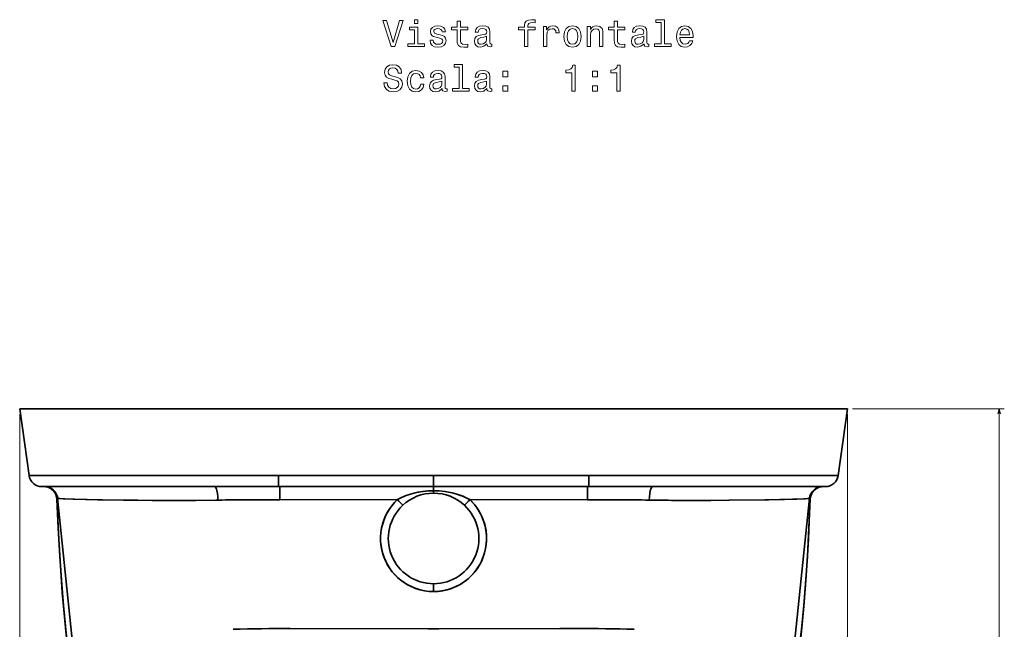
# Model space of a CAD drawing. Extents: x 436 to 1292, y 276 to 1626.
# Tile 3 of 9: x 436 to 816, y 642 to 878. Entities that reach past the tile are written whole.
import ezdxf

# ---------------------------------------------------------------- set-up
doc = ezdxf.new("R2010")
doc.units = 0

msp = doc.modelspace()

# ---------------------------------------------------------------- linework, layer by layer
at = {"color": 7, "lineweight": 35}
for p, q in [((439.26, 701.86), (435.65, 727.56)), ((542.13, 727.56), (435.65, 727.56)), ((435.65, 727.56), (535.65, 727.56)), ((439.26, 701.86), (435.65, 727.56)), ((439.26, 701.86), (435.65, 727.56)), ((435.65, 727.56), (535.65, 727.56)), ((535.65, 727.56), (595.65, 727.56)), ((535.65, 727.56), (595.65, 727.56)), ((542.13, 727.56), (595.65, 727.56)), ((649.18, 727.56), (595.65, 727.56)), ((595.65, 727.56), (655.65, 727.56)), ((655.65, 727.56), (595.65, 727.56)), ((649.18, 727.56), (755.65, 727.56)), ((755.65, 727.56), (655.65, 727.56)), ((755.65, 727.56), (655.65, 727.56)), ((752.04, 701.86), (755.65, 727.56)), ((752.04, 701.86), (755.65, 727.56)), ((535.65, 701.86), (439.26, 701.86)), ((439.26, 701.86), (535.65, 701.86)), ((595.65, 701.86), (535.65, 701.86)), ((595.65, 701.86), (535.65, 701.86)), ((595.65, 701.86), (655.65, 701.86)), ((655.65, 701.86), (595.65, 701.86)), ((655.65, 701.86), (752.04, 701.86)), ((655.65, 701.86), (752.04, 701.86)), ((535.65, 697.56), (444.22, 697.56)), ((535.65, 697.56), (444.22, 697.56)), ((510.97, 697.56), (535.65, 697.56)), ((535.65, 697.56), (595.65, 697.56)), ((595.65, 697.56), (535.65, 697.56)), ((655.65, 697.56), (595.65, 697.56)), ((595.65, 697.56), (655.65, 697.56)), ((747.09, 697.56), (655.65, 697.56)), ((680.33, 697.56), (655.65, 697.56)), ((655.65, 697.56), (747.09, 697.56)), ((450.33, 693.07), (458.39, 615.39)), ((450.33, 693.07), (458.39, 615.39)), ((740.97, 693.07), (732.91, 615.39)), ((740.97, 693.07), (732.91, 615.39)), ((581.67, 692.55), (536.22, 692.52)), ((536.22, 692.52), (581.67, 692.55)), ((655.09, 692.52), (609.63, 692.55)), ((655.09, 692.52), (609.63, 692.55))]:
    msp.add_line(p, q, dxfattribs=at)
at = {"color": 7, "lineweight": 35, "ltscale": 0.26311}
for p, q in [((478.41, 727.56), (467.89, 727.56)), ((478.41, 727.56), (467.89, 727.56)), ((723.41, 727.56), (712.89, 727.56)), ((723.41, 727.56), (712.89, 727.56))]:
    msp.add_line(p, q, dxfattribs=at)
at = {"color": 8, "lineweight": 13}
for p, q in [((757.65, 727.56), (816.28, 727.56)), ((814.28, 421.12), (814.28, 727.56))]:
    msp.add_line(p, q, dxfattribs=at)
at = {"color": 7, "lineweight": 13}
for p, q in [((435.65, 725.56), (435.65, 333.15)), ((755.65, 725.56), (755.65, 333.15))]:
    msp.add_line(p, q, dxfattribs=at)
at = {"color": 7, "lineweight": 35, "ltscale": 0.000315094}
msp.add_line((492.96, 701.86), (492.95, 701.86), dxfattribs=at)
at = {"color": 7, "lineweight": 35, "ltscale": 0.000315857}
for p, q in [((492.98, 701.86), (493, 701.86)), ((698.32, 701.86), (698.31, 701.86))]:
    msp.add_line(p, q, dxfattribs=at)
at = {"color": 7, "lineweight": 35, "ltscale": 0.107603}
for p, q in [((535.65, 697.56), (535.65, 701.86)), ((535.65, 697.56), (535.65, 701.86)), ((595.65, 701.86), (595.65, 697.56)), ((595.65, 697.56), (595.65, 701.86)), ((655.65, 701.86), (655.65, 697.56)), ((655.65, 697.56), (655.65, 701.86))]:
    msp.add_line(p, q, dxfattribs=at)
at = {"color": 7, "lineweight": 35, "ltscale": 0.000314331}
msp.add_line((698.36, 701.86), (698.34, 701.86), dxfattribs=at)
at = {"color": 7, "lineweight": 35, "ltscale": 0.039062}
for p, q in [((595.65, 696), (595.65, 697.56)), ((595.65, 697.56), (595.65, 696))]:
    msp.add_line(p, q, dxfattribs=at)
at = {"color": 7, "lineweight": 35, "ltscale": 0.023438}
for p, q in [((595.65, 696), (595.65, 695.06)), ((595.65, 695.06), (595.65, 696))]:
    msp.add_line(p, q, dxfattribs=at)
at = {"color": 7, "lineweight": 35, "ltscale": 0.075}
for p, q in [((595.65, 660.06), (595.65, 657.06)), ((595.65, 657.06), (595.65, 660.06))]:
    msp.add_line(p, q, dxfattribs=at)
at = {"color": 7, "lineweight": 13}
for points in [[(582.5, 877.55), (579.99, 869.03), (577.41, 877.55), (576.04, 877.55), (579.27, 867.53), (580.71, 867.53), (583.87, 877.55)], [(589.6, 877.88), (588.26, 877.88), (588.26, 876.44), (589.6, 876.44)], [(598.15, 872.04), (596.92, 872.33), (596.01, 872.66), (595.71, 873.34), (595.8, 873.81), (596.1, 874.16), (596.59, 874.38), (597.3, 874.46), (597.97, 874.38), (598.51, 874.12), (598.85, 873.73), (599, 873.21), (600.23, 873.21), (600.23, 873.24), (600.02, 874.17), (599.43, 874.91), (598.51, 875.37), (597.3, 875.54), (596.07, 875.37), (595.18, 874.89), (594.62, 874.19), (594.44, 873.3), (594.57, 872.43), (594.98, 871.83), (595.64, 871.39), (596.6, 871.09), (598.02, 870.74), (598.88, 870.38), (599.11, 870.1), (599.2, 869.66), (599.07, 869.13), (598.72, 868.73), (598.16, 868.47), (597.41, 868.38), (596.62, 868.47), (596.04, 868.77), (595.65, 869.26), (595.49, 869.94), (594.27, 869.94), (594.47, 868.78), (595.06, 867.95), (596, 867.44), (597.3, 867.26), (598.65, 867.44), (599.64, 867.95), (600.25, 868.76), (600.47, 869.81), (600.31, 870.72), (599.86, 871.34), (599.13, 871.74)], [(604.73, 873.93), (604.73, 870.05), (604.82, 868.8), (605.22, 867.93), (606.03, 867.43), (607.4, 867.26), (608.89, 867.33), (608.89, 868.42), (607.8, 868.34), (606.81, 868.45), (606.27, 868.81), (606.04, 869.42), (606, 870.27), (606, 873.93), (608.89, 873.93), (608.89, 875.01), (606, 875.01), (606, 877.27), (604.73, 877.27), (604.73, 875.01), (602.54, 875.01), (602.54, 873.93)], [(616.3, 868.54), (616.3, 868.5), (616.37, 868.01), (616.59, 867.66), (617.5, 867.39), (618.2, 867.5), (618.2, 868.48), (617.9, 868.44), (617.5, 868.63), (617.43, 869.2), (617.43, 873.21), (617.25, 874.23), (616.75, 874.95), (615.87, 875.38), (614.63, 875.54), (613.42, 875.37), (612.53, 874.88), (611.96, 874.12), (611.78, 873.11), (611.78, 873.02), (612.92, 873.02), (613.02, 873.63), (613.33, 874.06), (613.85, 874.32), (614.59, 874.42), (615.29, 874.35), (615.8, 874.13), (616.1, 873.76), (616.2, 873.24), (616.14, 872.63), (615.91, 872.33), (615.34, 872.19), (614.26, 872.07), (613.02, 871.81), (612.14, 871.35), (611.62, 870.63), (611.46, 869.56), (611.6, 868.61), (612.05, 867.91), (612.77, 867.46), (613.77, 867.3), (615.11, 867.6)], [(630.81, 873.93), (630.81, 867.53), (632.08, 867.53), (632.08, 873.93), (634.96, 873.93), (634.96, 875.01), (632.08, 875.01), (632.08, 875.49), (632.18, 876.06), (632.51, 876.45), (633.07, 876.68), (633.88, 876.77), (634.96, 876.71), (634.96, 877.81), (633.59, 877.88), (632.35, 877.75), (631.49, 877.36), (630.97, 876.68), (630.81, 875.72), (630.81, 875.01), (628.49, 875.01), (628.49, 873.93)], [(638.2, 867.53), (639.47, 867.53), (639.47, 871.96), (639.6, 873.02), (639.99, 873.78), (640.62, 874.25), (641.47, 874.4), (642.11, 874.3), (642.58, 874.02), (642.87, 873.53), (642.97, 872.86), (644.26, 872.86), (644.08, 874.03), (643.61, 874.87), (642.81, 875.37), (641.73, 875.54), (641, 875.43), (640.36, 875.14), (639.8, 874.65), (639.36, 873.99), (639.36, 875.27), (638.2, 875.27)], [(646.03, 871.39), (646.26, 869.64), (646.92, 868.34), (647.97, 867.53), (649.38, 867.26), (650.78, 867.53), (651.83, 868.32), (652.5, 869.62), (652.74, 871.39), (652.5, 873.15), (651.83, 874.46), (650.78, 875.25), (649.38, 875.54), (647.97, 875.25), (646.92, 874.45), (646.26, 873.15)], [(655.08, 867.53), (656.34, 867.53), (656.34, 872), (656.47, 873.02), (656.89, 873.77), (657.54, 874.23), (658.4, 874.4), (659.1, 874.26), (659.53, 873.87), (659.74, 873.22), (659.82, 872.36), (659.82, 867.53), (661.09, 867.53), (661.09, 872.62), (661.03, 873.64), (660.77, 874.49), (659.92, 875.27), (658.59, 875.54), (657.86, 875.44), (657.24, 875.17), (656.7, 874.71), (656.29, 874.09), (656.29, 875.27), (655.08, 875.27)], [(665.45, 873.93), (665.45, 870.05), (665.54, 868.8), (665.94, 867.93), (666.75, 867.43), (668.12, 867.26), (669.62, 867.33), (669.62, 868.42), (668.52, 868.34), (667.53, 868.45), (666.99, 868.81), (666.76, 869.42), (666.72, 870.27), (666.72, 873.93), (669.62, 873.93), (669.62, 875.01), (666.72, 875.01), (666.72, 877.27), (665.45, 877.27), (665.45, 875.01), (663.26, 875.01), (663.26, 873.93)], [(677.02, 868.54), (677.02, 868.5), (677.09, 868.01), (677.31, 867.66), (678.22, 867.39), (678.92, 867.5), (678.92, 868.48), (678.62, 868.44), (678.22, 868.63), (678.15, 869.2), (678.15, 873.21), (677.97, 874.23), (677.47, 874.95), (676.59, 875.38), (675.35, 875.54), (674.14, 875.37), (673.25, 874.88), (672.68, 874.12), (672.5, 873.11), (672.5, 873.02), (673.64, 873.02), (673.74, 873.63), (674.05, 874.06), (674.57, 874.32), (675.31, 874.42), (676.01, 874.35), (676.52, 874.13), (676.82, 873.76), (676.92, 873.24), (676.86, 872.63), (676.63, 872.33), (676.06, 872.19), (674.98, 872.07), (673.74, 871.81), (672.86, 871.35), (672.34, 870.63), (672.18, 869.56), (672.32, 868.61), (672.77, 867.91), (673.49, 867.46), (674.49, 867.3), (675.83, 867.6)], [(683.62, 876.81), (683.62, 868.6), (681.01, 868.6), (681.01, 867.53), (687.48, 867.53), (687.48, 868.6), (684.89, 868.6), (684.89, 877.88), (681.63, 877.88), (681.63, 876.81)], [(690.88, 871.03), (695.96, 871.03), (695.97, 871.62), (695.74, 873.28), (695.11, 874.52), (694.1, 875.27), (692.76, 875.54), (691.45, 875.25), (690.44, 874.45), (689.79, 873.14), (689.56, 871.41), (689.77, 869.64), (690.42, 868.34), (691.42, 867.53), (692.71, 867.26), (693.84, 867.44), (694.76, 867.93), (695.44, 868.71), (695.83, 869.75), (694.57, 869.75), (694.31, 869.17), (693.94, 868.74), (692.87, 868.4), (692.05, 868.55), (691.43, 869.06), (691.03, 869.88), (690.88, 870.99)], [(589.56, 868.6), (589.56, 875.01), (586.3, 875.01), (586.3, 873.93), (588.29, 873.93), (588.29, 868.6), (585.7, 868.6), (585.7, 867.53), (592.18, 867.53), (592.18, 868.6)], [(647.32, 871.41), (647.45, 872.7), (647.86, 873.64), (648.51, 874.22), (649.38, 874.42), (650.25, 874.22), (650.9, 873.66), (651.3, 872.7), (651.45, 871.41), (651.3, 870.1), (650.9, 869.15), (650.25, 868.57), (649.38, 868.38), (648.51, 868.57), (647.86, 869.15), (647.45, 870.1)], [(690.88, 872.1), (691.04, 873.09), (691.43, 873.83), (692.02, 874.27), (692.8, 874.43), (693.56, 874.27), (694.15, 873.83), (694.51, 873.09), (694.64, 872.1)], [(616.16, 870.24), (615.98, 869.49), (615.52, 868.91), (614.83, 868.54), (613.98, 868.41), (613.43, 868.48), (613.04, 868.71), (612.8, 869.12), (612.73, 869.68), (612.79, 870.18), (613.02, 870.54), (613.94, 870.95), (615.11, 871.12), (616.16, 871.47)], [(676.88, 870.24), (676.7, 869.49), (676.24, 868.91), (675.55, 868.54), (674.7, 868.41), (674.15, 868.48), (673.77, 868.71), (673.52, 869.12), (673.45, 869.68), (673.51, 870.18), (673.74, 870.54), (674.66, 870.95), (675.83, 871.12), (676.88, 871.47)], [(577.71, 853.55), (576.4, 853.55), (576.69, 852.03), (577.41, 850.9), (578.52, 850.23), (580.02, 849.98), (581.5, 850.21), (582.61, 850.85), (583.32, 851.84), (583.58, 853.15), (583.36, 854.33), (582.76, 855.1), (581.78, 855.6), (580.47, 855.98), (579.34, 856.25), (578.61, 856.57), (578.19, 857.03), (578.06, 857.75), (578.19, 858.4), (578.56, 858.89), (579.14, 859.22), (579.93, 859.33), (580.74, 859.19), (581.37, 858.8), (581.79, 858.15), (581.99, 857.27), (583.3, 857.27), (583.3, 857.3), (583.07, 858.66), (582.4, 859.66), (581.33, 860.3), (579.89, 860.51), (578.59, 860.3), (577.58, 859.69), (576.94, 858.76), (576.7, 857.55), (576.89, 856.47), (577.44, 855.73), (578.3, 855.24), (579.49, 854.87), (580.65, 854.53), (581.53, 854.22), (582.06, 853.76), (582.25, 853.01), (582.08, 852.24), (581.63, 851.67), (580.96, 851.31), (580.08, 851.19), (579.1, 851.35), (578.35, 851.81), (577.87, 852.56)], [(605.55, 859.53), (605.55, 851.32), (602.94, 851.32), (602.94, 850.25), (609.41, 850.25), (609.41, 851.32), (606.82, 851.32), (606.82, 860.6), (603.56, 860.6), (603.56, 859.53)], [(649.13, 850.25), (650.44, 850.25), (650.44, 860.33), (649.46, 860.33), (649.2, 859.45), (648.68, 858.86), (647.89, 858.51), (646.79, 858.4), (646.79, 857.37), (649.13, 857.37)], [(666.47, 850.25), (667.79, 850.25), (667.79, 860.33), (666.81, 860.33), (666.55, 859.45), (666.03, 858.86), (665.23, 858.51), (664.14, 858.4), (664.14, 857.37), (666.47, 857.37)], [(590.61, 855.43), (591.86, 855.43), (591.6, 856.58), (590.98, 857.49), (590.02, 858.05), (588.77, 858.27), (587.38, 857.98), (586.33, 857.17), (585.67, 855.86), (585.44, 854.1), (585.65, 852.36), (586.3, 851.06), (587.32, 850.25), (588.72, 849.98), (589.96, 850.2), (590.93, 850.8), (591.59, 851.75), (591.88, 853.02), (590.67, 853.02), (590.45, 852.21), (590.05, 851.61), (589.47, 851.23), (588.77, 851.12), (587.89, 851.31), (587.25, 851.88), (586.86, 852.82), (586.73, 854.15), (586.86, 855.44), (587.27, 856.38), (587.92, 856.96), (588.77, 857.16), (589.51, 857.03), (590.08, 856.7), (590.45, 856.15)], [(598.95, 851.26), (598.95, 851.22), (599.02, 850.73), (599.24, 850.38), (600.15, 850.11), (600.85, 850.23), (600.85, 851.21), (600.55, 851.16), (600.15, 851.35), (600.08, 851.93), (600.08, 855.93), (599.9, 856.96), (599.4, 857.68), (598.52, 858.11), (597.28, 858.27), (596.07, 858.09), (595.18, 857.6), (594.62, 856.84), (594.43, 855.83), (594.43, 855.74), (595.57, 855.74), (595.67, 856.35), (595.98, 856.78), (596.5, 857.04), (597.24, 857.14), (597.94, 857.07), (598.45, 856.85), (598.75, 856.48), (598.85, 855.96), (598.79, 855.36), (598.56, 855.05), (597.99, 854.91), (596.91, 854.79), (595.67, 854.53), (594.79, 854.07), (594.27, 853.35), (594.11, 852.29), (594.26, 851.34), (594.7, 850.63), (595.42, 850.18), (596.42, 850.02), (597.76, 850.33)], [(616.3, 851.26), (616.3, 851.22), (616.37, 850.73), (616.59, 850.38), (617.5, 850.11), (618.2, 850.23), (618.2, 851.21), (617.9, 851.16), (617.5, 851.35), (617.43, 851.93), (617.43, 855.93), (617.25, 856.96), (616.75, 857.68), (615.87, 858.11), (614.63, 858.27), (613.42, 858.09), (612.53, 857.6), (611.96, 856.84), (611.78, 855.83), (611.78, 855.74), (612.92, 855.74), (613.02, 856.35), (613.33, 856.78), (613.85, 857.04), (614.59, 857.14), (615.29, 857.07), (615.8, 856.85), (616.1, 856.48), (616.2, 855.96), (616.14, 855.36), (615.91, 855.05), (615.34, 854.91), (614.26, 854.79), (613.02, 854.53), (612.14, 854.07), (611.62, 853.35), (611.46, 852.29), (611.6, 851.34), (612.05, 850.63), (612.77, 850.18), (613.77, 850.02), (615.11, 850.33)], [(622.37, 855.85), (624.36, 855.85), (624.36, 857.99), (622.37, 857.99)], [(657.06, 855.85), (659.05, 855.85), (659.05, 857.99), (657.06, 857.99)], [(598.81, 852.96), (598.64, 852.21), (598.17, 851.64), (597.48, 851.26), (596.63, 851.13), (596.09, 851.21), (595.7, 851.44), (595.45, 851.84), (595.38, 852.4), (595.44, 852.91), (595.67, 853.27), (596.59, 853.67), (597.76, 853.84), (598.81, 854.19)], [(616.16, 852.96), (615.98, 852.21), (615.52, 851.64), (614.83, 851.26), (613.98, 851.13), (613.43, 851.21), (613.04, 851.44), (612.8, 851.84), (612.73, 852.4), (612.79, 852.91), (613.02, 853.27), (613.94, 853.67), (615.11, 853.84), (616.16, 854.19)], [(622.37, 850.25), (624.36, 850.25), (624.36, 852.4), (622.37, 852.4)], [(657.06, 850.25), (659.05, 850.25), (659.05, 852.4), (657.06, 852.4)]]:
    msp.add_lwpolyline(points, close=True, dxfattribs=at)
at = {"color": 8, "lineweight": 13}
msp.add_lwpolyline([(814.79, 725.63), (814.28, 727.56), (813.76, 725.63)], dxfattribs=at)
at = {"color": 7, "lineweight": 35}
for points in [[(512.26, 692.38), (512.22, 693.67), (512.1, 694.92), (511.89, 696.07), (511.74, 696.58), (511.55, 697.01), (511.35, 697.34), (511.16, 697.5), (510.97, 697.56)], [(512.26, 692.38), (512.22, 693.67), (512.1, 694.92), (511.89, 696.07), (511.74, 696.58), (511.55, 697.02), (511.35, 697.34), (511.16, 697.5), (510.97, 697.56)], [(679.05, 692.38), (679.08, 693.67), (679.2, 694.92), (679.42, 696.07), (679.57, 696.58), (679.75, 697.02), (679.96, 697.34), (680.14, 697.5), (680.33, 697.56)], [(679.05, 692.38), (679.08, 693.67), (679.2, 694.92), (679.42, 696.07), (679.57, 696.58), (679.75, 697.01), (679.96, 697.34), (680.14, 697.5), (680.33, 697.56)], [(450.06, 692.76), (450.55, 681.68), (451.15, 670.66), (451.5, 665.19), (451.89, 659.73), (452.55, 651.63), (453.31, 643.67), (454.17, 635.8), (455.13, 628.03), (456.2, 620.36), (457.33, 612.97)], [(457.24, 612.75), (456.38, 618.39), (455.59, 623.96), (454.87, 629.49), (454.2, 634.99), (453.6, 640.47), (453.04, 645.94), (452.54, 651.44), (452.11, 656.7), (451.37, 666.99), (450.77, 677.28), (450.27, 687.59), (450.06, 692.76)], [(450.06, 692.76), (450.55, 681.69), (451.15, 670.67), (451.5, 665.18), (451.89, 659.7), (452.56, 651.6), (453.31, 643.67), (454.17, 635.8), (455.13, 628), (456.21, 620.26), (457.33, 612.97)], [(512.26, 692.38), (511.45, 692.36), (498.91, 692.25), (486.86, 692.26), (475.77, 692.36), (465.86, 692.5), (456.33, 692.72), (453.04, 692.84), (451.21, 692.94), (450.66, 692.99), (450.38, 693.04), (450.34, 693.06), (450.33, 693.07)], [(450.33, 693.07), (450.34, 693.07), (450.35, 693.06), (450.44, 693.03), (451.14, 692.94), (452.47, 692.86), (456.89, 692.7), (461.76, 692.58), (467.6, 692.47), (481.35, 692.3), (488.52, 692.26), (495.99, 692.24), (503.69, 692.28), (512.26, 692.38)], [(581.67, 692.55), (582.48, 693), (583.3, 693.41), (584.99, 694.13), (586.72, 694.72), (588.48, 695.19), (589.54, 695.41), (590.61, 695.6), (592.77, 695.87), (594.21, 695.96), (595.65, 696)], [(581.67, 692.55), (582.48, 693), (583.31, 693.41), (584.99, 694.13), (586.72, 694.72), (588.48, 695.19), (589.9, 695.48), (591.33, 695.71), (593.48, 695.92), (595.65, 696)], [(609.63, 692.55), (608.82, 693), (608, 693.41), (606.31, 694.13), (604.58, 694.72), (602.82, 695.19), (601.41, 695.48), (599.98, 695.71), (597.82, 695.92), (595.65, 696)], [(595.65, 696), (597.83, 695.92), (600, 695.7), (602.14, 695.34), (603.2, 695.1), (604.25, 694.82), (606.09, 694.21), (607.03, 693.84), (607.96, 693.43), (608.8, 693.01), (609.63, 692.55)], [(740.97, 693.07), (740.97, 693.07), (740.96, 693.06), (740.89, 693.03), (740.38, 692.96), (739.38, 692.89), (736.09, 692.75), (731.25, 692.62), (725.21, 692.5), (709.76, 692.3), (698.35, 692.24), (686.35, 692.29), (679.57, 692.37), (679.05, 692.38)], [(740.97, 693.07), (740.97, 693.07), (740.96, 693.06), (740.87, 693.03), (740.17, 692.94), (738.83, 692.86), (734.42, 692.7), (729.54, 692.58), (723.7, 692.47), (709.96, 692.3), (702.78, 692.26), (695.31, 692.24), (687.62, 692.28), (679.05, 692.38)], [(741.25, 692.76), (740.76, 681.69), (740.15, 670.67), (739.8, 665.18), (739.41, 659.7), (738.75, 651.6), (738, 643.67), (737.14, 635.8), (736.17, 628), (735.1, 620.26), (733.98, 612.97)], [(741.25, 692.76), (740.76, 681.68), (740.15, 670.66), (739.8, 665.19), (739.41, 659.73), (738.75, 651.63), (738, 643.67), (737.14, 635.8), (736.18, 628.03), (735.11, 620.36), (733.98, 612.97)], [(734.07, 612.75), (734.93, 618.39), (735.71, 623.96), (736.44, 629.49), (737.1, 634.99), (737.71, 640.47), (738.26, 645.94), (738.76, 651.44), (739.2, 656.7), (739.93, 666.99), (740.54, 677.28), (741.03, 687.59), (741.25, 692.76)], [(741.25, 692.76), (741.25, 692.76), (741.25, 692.76), (741.21, 692.76), (740.86, 692.74)], [(595.65, 657.06), (593.92, 657.13), (592.21, 657.35), (590.52, 657.71), (588.87, 658.21), (587.26, 658.86), (585.72, 659.63), (584.36, 660.45), (583.07, 661.38), (581.85, 662.4), (580.72, 663.51), (579.69, 664.71), (578.74, 665.98), (577.9, 667.31), (577.16, 668.74), (576.52, 670.21), (576.01, 671.73), (575.61, 673.28), (575.34, 674.86), (575.19, 676.44), (575.17, 678.17), (575.29, 679.89), (575.56, 681.6), (575.97, 683.27), (576.52, 684.91), (577.21, 686.49), (577.91, 687.83), (578.71, 689.1), (579.61, 690.32), (580.6, 691.48), (581.67, 692.55)], [(595.65, 657.06), (593.88, 657.14), (592.12, 657.37), (590.38, 657.75), (588.69, 658.28), (587.05, 658.95), (585.62, 659.68), (584.25, 660.52), (582.96, 661.47), (581.74, 662.51), (580.61, 663.64), (579.57, 664.86), (578.62, 666.16), (577.78, 667.53), (577.05, 668.96), (576.44, 670.43), (575.94, 671.95), (575.57, 673.5), (575.31, 675.09), (575.18, 676.69), (575.17, 678.29), (575.29, 679.89), (575.54, 681.47), (575.9, 683.03), (576.43, 684.67), (577.09, 686.26), (577.89, 687.79), (578.82, 689.25), (579.86, 690.63), (581.03, 691.93), (581.67, 692.55)], [(609.63, 692.55), (610.85, 691.32), (611.95, 690), (612.93, 688.59), (613.79, 687.1), (614.52, 685.56), (615.12, 683.96), (615.59, 682.3), (615.92, 680.61), (616.1, 678.89), (616.14, 677.17), (616.04, 675.44), (615.78, 673.73), (615.39, 672.05), (614.86, 670.41), (614.19, 668.82), (613.38, 667.28), (612.45, 665.82), (611.4, 664.44), (610.24, 663.16), (608.98, 661.98), (607.62, 660.92), (606.17, 659.97), (604.65, 659.14), (603.06, 658.45), (601.63, 657.95), (600.17, 657.56), (598.68, 657.28), (597.17, 657.11), (595.65, 657.06)], [(595.65, 657.06), (597.43, 657.14), (599.19, 657.37), (600.92, 657.75), (602.62, 658.28), (604.26, 658.95), (605.69, 659.68), (607.05, 660.52), (608.35, 661.47), (609.57, 662.51), (610.7, 663.64), (611.74, 664.86), (612.68, 666.16), (613.52, 667.53), (614.25, 668.96), (614.87, 670.43), (615.36, 671.95), (615.74, 673.5), (616, 675.09), (616.13, 676.69), (616.13, 678.29), (616.01, 679.89), (615.77, 681.47), (615.4, 683.03), (614.88, 684.67), (614.21, 686.26), (613.41, 687.79), (612.49, 689.25), (611.44, 690.63), (610.28, 691.93), (609.63, 692.55)], [(540.18, 642.76), (594.6, 642.72), (595.65, 642.72)], [(540.18, 642.76), (593.59, 642.72), (595.65, 642.72)], [(595.65, 642.72), (644.5, 642.75), (651.13, 642.76)], [(651.13, 642.76), (597.72, 642.72), (595.65, 642.72)]]:
    msp.add_lwpolyline(points, dxfattribs=at)
for centre, radius, start, end in [((444.22, 702.56), 5, 188, 269.9999), ((444.22, 702.56), 5, 188, 270), ((747.09, 702.56), 5, 270, 352), ((747.09, 702.56), 5, 270.0001, 352), ((445.06, 692.56), 5, 2.2981, 89.7398), ((445.06, 692.56), 5, 2.2981, 89.7398), ((445.36, 692.56), 5, 5.8716, 89.9998), ((445.36, 692.56), 5, 5.8716, 89.9998), ((445.06, 692.56), 5, 2.3047, 82.6921), ((2320.3, 693.98), 1784.09, 179.88504, 180.047), ((2348.48, 693.98), 1812.27, 179.88683, 180.04626), ((-1129, 693.98), 1784.09, 359.953, 0.11497), ((-1157.18, 693.98), 1812.27, 359.95373, 0.11318), ((745.94, 692.56), 5, 90.0002, 174.1284), ((745.94, 692.56), 5, 90.0002, 174.1284), ((746.25, 692.56), 5, 90.2602, 177.7019), ((746.25, 692.56), 5, 90.2602, 177.7019), ((746.25, 692.56), 5, 97.3079, 177.6953), ((446.74, 696.02), 4.65, 315.4771, 320.6272), ((446.73, 696.03), 4.66, 315.4835, 320.6216), ((595.65, 677.56), 17.5, 90, 132.9982), ((595.65, 677.56), 17.5, 89.9972, 132.999), ((595.65, 677.56), 17.5, 47.0017, 90), ((595.65, 677.56), 17.5, 47.001, 90.0028), ((744.57, 696.02), 4.65, 219.3728, 224.5229), ((744.57, 696.03), 4.66, 219.3784, 224.5165), ((530.62, -404.92), 1097.45, 89.70805, 90.95896), ((530.62, -404.9), 1097.43, 89.70803, 90.95897), ((595.65, 677.56), 17.5, 132.9982, 270), ((595.65, 677.56), 17.5, 132.9984, 270.0001), ((-27.45, 123.39), 833.66, 42.85158, 43.05781), ((-27.47, 123.37), 833.69, 42.85159, 43.05781), ((595.65, 677.56), 17.5, 269.9999, 47.0016), ((595.65, 677.56), 17.5, 270, 47.0017), ((1218.78, 123.37), 833.69, 136.94219, 137.14841), ((1218.76, 123.39), 833.66, 136.94219, 137.14842), ((660.68, -404.92), 1097.45, 89.04104, 90.29195), ((660.68, -404.9), 1097.43, 89.04102, 90.29197), ((538.88, -142.49), 785.25, 89.90506, 91.51293), ((538.88, -142.49), 785.25, 89.90506, 91.51293), ((652.43, -142.49), 785.25, 88.48707, 90.09494), ((652.43, -142.49), 785.25, 88.48707, 90.09494)]:
    msp.add_arc(centre, radius, start, end, dxfattribs=at)

doc.saveas('drawing.dxf')
